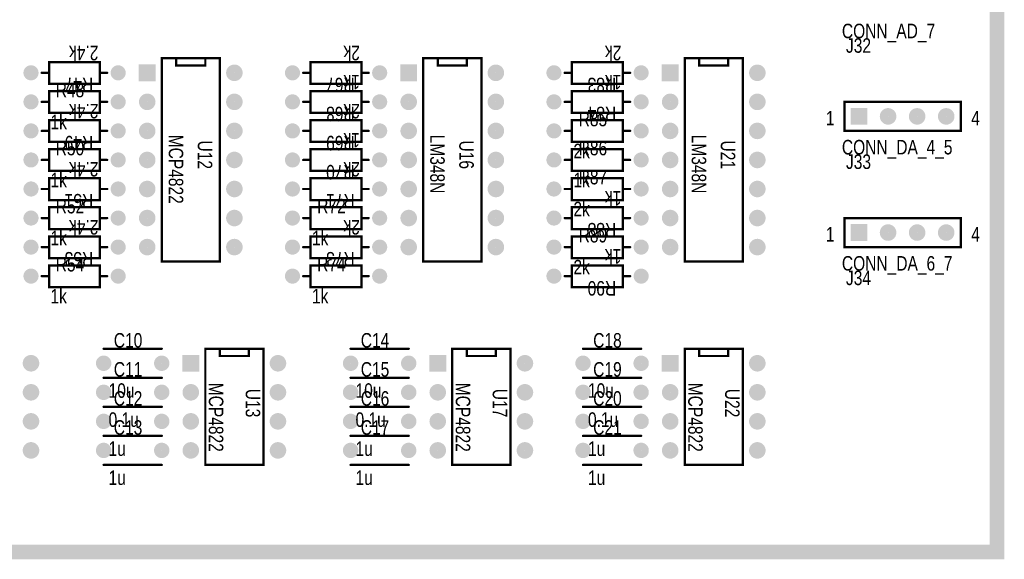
# Model space of a CAD drawing. Extents: x 0.11 to 7.45, y 0.15 to 4.7.
# Tile 4 of 6: x 4.06 to 7.45, y 0.15 to 2. Entities that reach past the tile are written whole.
import ezdxf

# ---------------------------------------------------------------- set-up
doc = ezdxf.new("R2010")
doc.units = 0

msp = doc.modelspace()

# ---------------------------------------------------------------- linework, layer by layer
at = {"const_width": 0.05}
msp.add_lwpolyline([(0.196, 0.171), (0.196, 4.671), (7.421, 4.671), (7.421, 0.171), (0.196, 0.171)], close=True, dxfattribs=at)
at = {"const_width": 0.025}
msp.add_lwpolyline([(7.4085, 0.171, 1), (7.4335, 0.171, 1)], format="xyb", close=True, dxfattribs=at)
at = {"layer": 'AST', "const_width": 0.008}
for points in [[(4.596, 1.871), (4.596, 1.846), (4.696, 1.846), (4.696, 1.846), (4.696, 1.871), (4.546, 1.871), (4.546, 1.171), (4.746, 1.171), (4.746, 1.871), (4.696, 1.871)], [(5.496, 1.871), (5.496, 1.846), (5.596, 1.846), (5.596, 1.846), (5.596, 1.871), (5.446, 1.871), (5.446, 1.171), (5.646, 1.171), (5.646, 1.871), (5.596, 1.871)], [(6.396, 1.871), (6.396, 1.846), (6.496, 1.846), (6.496, 1.846), (6.496, 1.871), (6.346, 1.871), (6.346, 1.171), (6.546, 1.171), (6.546, 1.871), (6.496, 1.871)], [(4.158, 1.821), (4.133, 1.821)], [(4.333, 1.821), (4.358, 1.821)], [(5.058, 1.821), (5.033, 1.821)], [(5.233, 1.821), (5.258, 1.821)], [(5.958, 1.821), (5.933, 1.821)], [(6.133, 1.821), (6.158, 1.821)], [(4.158, 1.721), (4.133, 1.721)], [(4.333, 1.721), (4.358, 1.721)], [(5.058, 1.721), (5.033, 1.721)], [(5.233, 1.721), (5.258, 1.721)], [(5.958, 1.721), (5.933, 1.721)], [(6.133, 1.721), (6.158, 1.721)], [(4.158, 1.621), (4.133, 1.621)], [(4.333, 1.621), (4.358, 1.621)], [(5.058, 1.621), (5.033, 1.621)], [(5.233, 1.621), (5.258, 1.621)], [(5.958, 1.621), (5.933, 1.621)], [(6.133, 1.621), (6.158, 1.621)], [(4.158, 1.521), (4.133, 1.521)], [(4.333, 1.521), (4.358, 1.521)], [(5.058, 1.521), (5.033, 1.521)], [(5.233, 1.521), (5.258, 1.521)], [(5.958, 1.521), (5.933, 1.521)], [(6.133, 1.521), (6.158, 1.521)], [(4.158, 1.421), (4.133, 1.421)], [(4.333, 1.421), (4.358, 1.421)], [(5.058, 1.421), (5.033, 1.421)], [(5.233, 1.421), (5.258, 1.421)], [(5.958, 1.421), (5.933, 1.421)], [(6.133, 1.421), (6.158, 1.421)], [(4.158, 1.321), (4.133, 1.321)], [(4.333, 1.321), (4.358, 1.321)], [(5.058, 1.321), (5.033, 1.321)], [(5.233, 1.321), (5.258, 1.321)], [(5.958, 1.321), (5.933, 1.321)], [(6.133, 1.321), (6.158, 1.321)], [(4.158, 1.221), (4.133, 1.221)], [(4.333, 1.221), (4.358, 1.221)], [(5.058, 1.221), (5.033, 1.221)], [(5.233, 1.221), (5.258, 1.221)], [(5.958, 1.221), (5.933, 1.221)], [(6.133, 1.221), (6.158, 1.221)], [(4.158, 1.121), (4.133, 1.121)], [(4.333, 1.121), (4.358, 1.121)], [(5.058, 1.121), (5.033, 1.121)], [(5.233, 1.121), (5.258, 1.121)], [(5.958, 1.121), (5.933, 1.121)], [(6.133, 1.121), (6.158, 1.121)], [(4.346, 0.871), (4.546, 0.871)], [(4.746, 0.871), (4.746, 0.846), (4.846, 0.846), (4.846, 0.871)], [(5.196, 0.871), (5.396, 0.871)], [(5.596, 0.871), (5.596, 0.846), (5.696, 0.846), (5.696, 0.871)], [(5.996, 0.871), (6.196, 0.871)], [(6.396, 0.871), (6.396, 0.846), (6.496, 0.846), (6.496, 0.871)], [(4.546, 0.771), (4.346, 0.771)], [(4.346, 0.771), (4.546, 0.771)], [(5.396, 0.771), (5.196, 0.771)], [(5.196, 0.771), (5.396, 0.771)], [(6.196, 0.771), (5.996, 0.771)], [(5.996, 0.771), (6.196, 0.771)], [(4.346, 0.671), (4.546, 0.671)], [(4.546, 0.671), (4.346, 0.671)], [(5.396, 0.671), (5.196, 0.671)], [(5.196, 0.671), (5.396, 0.671)], [(5.996, 0.671), (6.196, 0.671)], [(6.196, 0.671), (5.996, 0.671)], [(4.546, 0.571), (4.346, 0.571)], [(4.346, 0.571), (4.546, 0.571)], [(5.196, 0.571), (5.396, 0.571)], [(5.396, 0.571), (5.196, 0.571)], [(5.996, 0.571), (6.196, 0.571)], [(6.196, 0.571), (5.996, 0.571)], [(4.546, 0.471), (4.346, 0.471)], [(5.396, 0.471), (5.196, 0.471)], [(6.196, 0.471), (5.996, 0.471)]]:
    msp.add_lwpolyline(points, dxfattribs=at)
at = {"layer": 'AST'}
for points, const_width in [([(4.544, 1.871, 1), (4.548, 1.871, 1)], 0.004), ([(4.594, 1.871, 1), (4.598, 1.871, 1)], 0.004), ([(4.694, 1.871, 1), (4.698, 1.871, 1)], 0.004), ([(4.694, 1.871, 1), (4.698, 1.871, 1)], 0.004), ([(4.744, 1.871, 1), (4.748, 1.871, 1)], 0.004), ([(5.444, 1.871, 1), (5.448, 1.871, 1)], 0.004), ([(5.494, 1.871, 1), (5.498, 1.871, 1)], 0.004), ([(5.594, 1.871, 1), (5.598, 1.871, 1)], 0.004), ([(5.594, 1.871, 1), (5.598, 1.871, 1)], 0.004), ([(5.644, 1.871, 1), (5.648, 1.871, 1)], 0.004), ([(6.344, 1.871, 1), (6.348, 1.871, 1)], 0.004), ([(6.394, 1.871, 1), (6.398, 1.871, 1)], 0.004), ([(6.494, 1.871, 1), (6.498, 1.871, 1)], 0.004), ([(6.494, 1.871, 1), (6.498, 1.871, 1)], 0.004), ([(6.544, 1.871, 1), (6.548, 1.871, 1)], 0.004), ([(4.083, 1.821, 1), (4.109, 1.821, 1)], 0.026), ([(4.156, 1.858, 1), (4.16, 1.858, 1)], 0.004), ([(4.331, 1.858, 1), (4.335, 1.858, 1)], 0.004), ([(4.331, 1.858, 1), (4.335, 1.858, 1)], 0.004), ([(4.383, 1.821, 1), (4.409, 1.821, 1)], 0.026), ([(4.594, 1.846, 1), (4.598, 1.846, 1)], 0.004), ([(4.694, 1.846, 1), (4.698, 1.846, 1)], 0.004), ([(4.694, 1.846, 1), (4.698, 1.846, 1)], 0.004), ([(4.782, 1.821, 1), (4.81, 1.821, 1)], 0.029), ([(4.983, 1.821, 1), (5.009, 1.821, 1)], 0.026), ([(5.056, 1.858, 1), (5.06, 1.858, 1)], 0.004), ([(5.231, 1.858, 1), (5.235, 1.858, 1)], 0.004), ([(5.231, 1.858, 1), (5.235, 1.858, 1)], 0.004), ([(5.283, 1.821, 1), (5.309, 1.821, 1)], 0.026), ([(5.494, 1.846, 1), (5.498, 1.846, 1)], 0.004), ([(5.594, 1.846, 1), (5.598, 1.846, 1)], 0.004), ([(5.594, 1.846, 1), (5.598, 1.846, 1)], 0.004), ([(5.682, 1.821, 1), (5.71, 1.821, 1)], 0.029), ([(5.883, 1.821, 1), (5.909, 1.821, 1)], 0.026), ([(5.956, 1.858, 1), (5.96, 1.858, 1)], 0.004), ([(6.131, 1.858, 1), (6.135, 1.858, 1)], 0.004), ([(6.131, 1.858, 1), (6.135, 1.858, 1)], 0.004), ([(6.183, 1.821, 1), (6.209, 1.821, 1)], 0.026), ([(6.394, 1.846, 1), (6.398, 1.846, 1)], 0.004), ([(6.494, 1.846, 1), (6.498, 1.846, 1)], 0.004), ([(6.494, 1.846, 1), (6.498, 1.846, 1)], 0.004), ([(6.582, 1.821, 1), (6.61, 1.821, 1)], 0.029), ([(4.131, 1.821, 1), (4.135, 1.821, 1)], 0.004), ([(4.156, 1.821, 1), (4.16, 1.821, 1)], 0.004), ([(4.331, 1.821, 1), (4.335, 1.821, 1)], 0.004), ([(4.356, 1.821, 1), (4.36, 1.821, 1)], 0.004), ([(5.031, 1.821, 1), (5.035, 1.821, 1)], 0.004), ([(5.056, 1.821, 1), (5.06, 1.821, 1)], 0.004), ([(5.231, 1.821, 1), (5.235, 1.821, 1)], 0.004), ([(5.256, 1.821, 1), (5.26, 1.821, 1)], 0.004), ([(5.931, 1.821, 1), (5.935, 1.821, 1)], 0.004), ([(5.956, 1.821, 1), (5.96, 1.821, 1)], 0.004), ([(6.131, 1.821, 1), (6.135, 1.821, 1)], 0.004), ([(6.156, 1.821, 1), (6.16, 1.821, 1)], 0.004), ([(4.156, 1.783, 1), (4.16, 1.783, 1)], 0.004), ([(4.331, 1.783, 1), (4.335, 1.783, 1)], 0.004), ([(4.331, 1.783, 1), (4.335, 1.783, 1)], 0.004), ([(5.056, 1.783, 1), (5.06, 1.783, 1)], 0.004), ([(5.231, 1.783, 1), (5.235, 1.783, 1)], 0.004), ([(5.231, 1.783, 1), (5.235, 1.783, 1)], 0.004), ([(5.956, 1.783, 1), (5.96, 1.783, 1)], 0.004), ([(6.131, 1.783, 1), (6.135, 1.783, 1)], 0.004), ([(6.131, 1.783, 1), (6.135, 1.783, 1)], 0.004), ([(4.083, 1.721, 1), (4.109, 1.721, 1)], 0.026), ([(4.156, 1.758, 1), (4.16, 1.758, 1)], 0.004), ([(4.156, 1.758, 1), (4.16, 1.758, 1)], 0.004), ([(4.331, 1.758, 1), (4.335, 1.758, 1)], 0.004), ([(4.383, 1.721, 1), (4.409, 1.721, 1)], 0.026), ([(4.482, 1.721, 1), (4.51, 1.721, 1)], 0.029), ([(4.782, 1.721, 1), (4.81, 1.721, 1)], 0.029), ([(4.983, 1.721, 1), (5.009, 1.721, 1)], 0.026), ([(5.056, 1.758, 1), (5.06, 1.758, 1)], 0.004), ([(5.231, 1.758, 1), (5.235, 1.758, 1)], 0.004), ([(5.231, 1.758, 1), (5.235, 1.758, 1)], 0.004), ([(5.283, 1.721, 1), (5.309, 1.721, 1)], 0.026), ([(5.382, 1.721, 1), (5.41, 1.721, 1)], 0.029), ([(5.682, 1.721, 1), (5.71, 1.721, 1)], 0.029), ([(5.883, 1.721, 1), (5.909, 1.721, 1)], 0.026), ([(5.956, 1.758, 1), (5.96, 1.758, 1)], 0.004), ([(6.131, 1.758, 1), (6.135, 1.758, 1)], 0.004), ([(6.131, 1.758, 1), (6.135, 1.758, 1)], 0.004), ([(6.183, 1.721, 1), (6.209, 1.721, 1)], 0.026), ([(6.282, 1.721, 1), (6.31, 1.721, 1)], 0.029), ([(6.582, 1.721, 1), (6.61, 1.721, 1)], 0.029), ([(4.131, 1.721, 1), (4.135, 1.721, 1)], 0.004), ([(4.156, 1.721, 1), (4.16, 1.721, 1)], 0.004), ([(4.331, 1.721, 1), (4.335, 1.721, 1)], 0.004), ([(4.356, 1.721, 1), (4.36, 1.721, 1)], 0.004), ([(5.031, 1.721, 1), (5.035, 1.721, 1)], 0.004), ([(5.056, 1.721, 1), (5.06, 1.721, 1)], 0.004), ([(5.231, 1.721, 1), (5.235, 1.721, 1)], 0.004), ([(5.256, 1.721, 1), (5.26, 1.721, 1)], 0.004), ([(5.931, 1.721, 1), (5.935, 1.721, 1)], 0.004), ([(5.956, 1.721, 1), (5.96, 1.721, 1)], 0.004), ([(6.131, 1.721, 1), (6.135, 1.721, 1)], 0.004), ([(6.156, 1.721, 1), (6.16, 1.721, 1)], 0.004), ([(6.894, 1.721, 1), (6.898, 1.721, 1)], 0.004), ([(7.032, 1.671, 1), (7.06, 1.671, 1)], 0.029), ([(7.132, 1.671, 1), (7.16, 1.671, 1)], 0.029), ([(7.232, 1.671, 1), (7.26, 1.671, 1)], 0.029), ([(7.294, 1.721, 1), (7.298, 1.721, 1)], 0.004), ([(7.294, 1.721, 1), (7.298, 1.721, 1)], 0.004), ([(4.156, 1.683, 1), (4.16, 1.683, 1)], 0.004), ([(4.156, 1.683, 1), (4.16, 1.683, 1)], 0.004), ([(4.156, 1.658, 1), (4.16, 1.658, 1)], 0.004), ([(4.331, 1.683, 1), (4.335, 1.683, 1)], 0.004), ([(4.331, 1.658, 1), (4.335, 1.658, 1)], 0.004), ([(4.331, 1.658, 1), (4.335, 1.658, 1)], 0.004), ([(5.056, 1.683, 1), (5.06, 1.683, 1)], 0.004), ([(5.056, 1.658, 1), (5.06, 1.658, 1)], 0.004), ([(5.231, 1.683, 1), (5.235, 1.683, 1)], 0.004), ([(5.231, 1.683, 1), (5.235, 1.683, 1)], 0.004), ([(5.231, 1.658, 1), (5.235, 1.658, 1)], 0.004), ([(5.231, 1.658, 1), (5.235, 1.658, 1)], 0.004), ([(5.956, 1.683, 1), (5.96, 1.683, 1)], 0.004), ([(5.956, 1.658, 1), (5.96, 1.658, 1)], 0.004), ([(5.956, 1.658, 1), (5.96, 1.658, 1)], 0.004), ([(6.131, 1.683, 1), (6.135, 1.683, 1)], 0.004), ([(6.131, 1.683, 1), (6.135, 1.683, 1)], 0.004), ([(6.131, 1.658, 1), (6.135, 1.658, 1)], 0.004), ([(4.083, 1.621, 1), (4.109, 1.621, 1)], 0.026), ([(4.383, 1.621, 1), (4.409, 1.621, 1)], 0.026), ([(4.482, 1.621, 1), (4.51, 1.621, 1)], 0.029), ([(4.782, 1.621, 1), (4.81, 1.621, 1)], 0.029), ([(4.983, 1.621, 1), (5.009, 1.621, 1)], 0.026), ([(5.283, 1.621, 1), (5.309, 1.621, 1)], 0.026), ([(5.382, 1.621, 1), (5.41, 1.621, 1)], 0.029), ([(5.682, 1.621, 1), (5.71, 1.621, 1)], 0.029), ([(5.883, 1.621, 1), (5.909, 1.621, 1)], 0.026), ([(6.183, 1.621, 1), (6.209, 1.621, 1)], 0.026), ([(6.282, 1.621, 1), (6.31, 1.621, 1)], 0.029), ([(6.582, 1.621, 1), (6.61, 1.621, 1)], 0.029), ([(4.131, 1.621, 1), (4.135, 1.621, 1)], 0.004), ([(4.156, 1.621, 1), (4.16, 1.621, 1)], 0.004), ([(4.331, 1.621, 1), (4.335, 1.621, 1)], 0.004), ([(4.356, 1.621, 1), (4.36, 1.621, 1)], 0.004), ([(5.031, 1.621, 1), (5.035, 1.621, 1)], 0.004), ([(5.056, 1.621, 1), (5.06, 1.621, 1)], 0.004), ([(5.231, 1.621, 1), (5.235, 1.621, 1)], 0.004), ([(5.256, 1.621, 1), (5.26, 1.621, 1)], 0.004), ([(5.931, 1.621, 1), (5.935, 1.621, 1)], 0.004), ([(5.956, 1.621, 1), (5.96, 1.621, 1)], 0.004), ([(6.131, 1.621, 1), (6.135, 1.621, 1)], 0.004), ([(6.156, 1.621, 1), (6.16, 1.621, 1)], 0.004), ([(6.894, 1.621, 1), (6.898, 1.621, 1)], 0.004), ([(7.294, 1.621, 1), (7.298, 1.621, 1)], 0.004), ([(4.156, 1.583, 1), (4.16, 1.583, 1)], 0.004), ([(4.156, 1.558, 1), (4.16, 1.558, 1)], 0.004), ([(4.156, 1.558, 1), (4.16, 1.558, 1)], 0.004), ([(4.331, 1.583, 1), (4.335, 1.583, 1)], 0.004), ([(4.331, 1.583, 1), (4.335, 1.583, 1)], 0.004), ([(4.331, 1.558, 1), (4.335, 1.558, 1)], 0.004), ([(5.056, 1.583, 1), (5.06, 1.583, 1)], 0.004), ([(5.056, 1.558, 1), (5.06, 1.558, 1)], 0.004), ([(5.231, 1.583, 1), (5.235, 1.583, 1)], 0.004), ([(5.231, 1.583, 1), (5.235, 1.583, 1)], 0.004), ([(5.231, 1.558, 1), (5.235, 1.558, 1)], 0.004), ([(5.231, 1.558, 1), (5.235, 1.558, 1)], 0.004), ([(5.956, 1.583, 1), (5.96, 1.583, 1)], 0.004), ([(5.956, 1.583, 1), (5.96, 1.583, 1)], 0.004), ([(5.956, 1.558, 1), (5.96, 1.558, 1)], 0.004), ([(5.956, 1.558, 1), (5.96, 1.558, 1)], 0.004), ([(6.131, 1.583, 1), (6.135, 1.583, 1)], 0.004), ([(6.131, 1.558, 1), (6.135, 1.558, 1)], 0.004), ([(4.083, 1.521, 1), (4.109, 1.521, 1)], 0.026), ([(4.383, 1.521, 1), (4.409, 1.521, 1)], 0.026), ([(4.482, 1.521, 1), (4.51, 1.521, 1)], 0.029), ([(4.782, 1.521, 1), (4.81, 1.521, 1)], 0.029), ([(4.983, 1.521, 1), (5.009, 1.521, 1)], 0.026), ([(5.283, 1.521, 1), (5.309, 1.521, 1)], 0.026), ([(5.382, 1.521, 1), (5.41, 1.521, 1)], 0.029), ([(5.682, 1.521, 1), (5.71, 1.521, 1)], 0.029), ([(5.883, 1.521, 1), (5.909, 1.521, 1)], 0.026), ([(6.183, 1.521, 1), (6.209, 1.521, 1)], 0.026), ([(6.282, 1.521, 1), (6.31, 1.521, 1)], 0.029), ([(6.582, 1.521, 1), (6.61, 1.521, 1)], 0.029), ([(4.131, 1.521, 1), (4.135, 1.521, 1)], 0.004), ([(4.156, 1.521, 1), (4.16, 1.521, 1)], 0.004), ([(4.331, 1.521, 1), (4.335, 1.521, 1)], 0.004), ([(4.356, 1.521, 1), (4.36, 1.521, 1)], 0.004), ([(5.031, 1.521, 1), (5.035, 1.521, 1)], 0.004), ([(5.056, 1.521, 1), (5.06, 1.521, 1)], 0.004), ([(5.231, 1.521, 1), (5.235, 1.521, 1)], 0.004), ([(5.256, 1.521, 1), (5.26, 1.521, 1)], 0.004), ([(5.931, 1.521, 1), (5.935, 1.521, 1)], 0.004), ([(5.956, 1.521, 1), (5.96, 1.521, 1)], 0.004), ([(6.131, 1.521, 1), (6.135, 1.521, 1)], 0.004), ([(6.156, 1.521, 1), (6.16, 1.521, 1)], 0.004), ([(4.156, 1.483, 1), (4.16, 1.483, 1)], 0.004), ([(4.156, 1.483, 1), (4.16, 1.483, 1)], 0.004), ([(4.156, 1.458, 1), (4.16, 1.458, 1)], 0.004), ([(4.331, 1.483, 1), (4.335, 1.483, 1)], 0.004), ([(4.331, 1.458, 1), (4.335, 1.458, 1)], 0.004), ([(4.331, 1.458, 1), (4.335, 1.458, 1)], 0.004), ([(5.056, 1.483, 1), (5.06, 1.483, 1)], 0.004), ([(5.056, 1.458, 1), (5.06, 1.458, 1)], 0.004), ([(5.231, 1.483, 1), (5.235, 1.483, 1)], 0.004), ([(5.231, 1.483, 1), (5.235, 1.483, 1)], 0.004), ([(5.231, 1.458, 1), (5.235, 1.458, 1)], 0.004), ([(5.231, 1.458, 1), (5.235, 1.458, 1)], 0.004), ([(5.956, 1.483, 1), (5.96, 1.483, 1)], 0.004), ([(5.956, 1.483, 1), (5.96, 1.483, 1)], 0.004), ([(5.956, 1.458, 1), (5.96, 1.458, 1)], 0.004), ([(5.956, 1.458, 1), (5.96, 1.458, 1)], 0.004), ([(6.131, 1.483, 1), (6.135, 1.483, 1)], 0.004), ([(6.131, 1.458, 1), (6.135, 1.458, 1)], 0.004), ([(4.083, 1.421, 1), (4.109, 1.421, 1)], 0.026), ([(4.131, 1.421, 1), (4.135, 1.421, 1)], 0.004), ([(4.156, 1.421, 1), (4.16, 1.421, 1)], 0.004), ([(4.331, 1.421, 1), (4.335, 1.421, 1)], 0.004), ([(4.356, 1.421, 1), (4.36, 1.421, 1)], 0.004), ([(4.383, 1.421, 1), (4.409, 1.421, 1)], 0.026), ([(4.482, 1.421, 1), (4.51, 1.421, 1)], 0.029), ([(4.782, 1.421, 1), (4.81, 1.421, 1)], 0.029), ([(4.983, 1.421, 1), (5.009, 1.421, 1)], 0.026), ([(5.031, 1.421, 1), (5.035, 1.421, 1)], 0.004), ([(5.056, 1.421, 1), (5.06, 1.421, 1)], 0.004), ([(5.231, 1.421, 1), (5.235, 1.421, 1)], 0.004), ([(5.256, 1.421, 1), (5.26, 1.421, 1)], 0.004), ([(5.283, 1.421, 1), (5.309, 1.421, 1)], 0.026), ([(5.382, 1.421, 1), (5.41, 1.421, 1)], 0.029), ([(5.682, 1.421, 1), (5.71, 1.421, 1)], 0.029), ([(5.883, 1.421, 1), (5.909, 1.421, 1)], 0.026), ([(5.931, 1.421, 1), (5.935, 1.421, 1)], 0.004), ([(5.956, 1.421, 1), (5.96, 1.421, 1)], 0.004), ([(6.131, 1.421, 1), (6.135, 1.421, 1)], 0.004), ([(6.156, 1.421, 1), (6.16, 1.421, 1)], 0.004), ([(6.183, 1.421, 1), (6.209, 1.421, 1)], 0.026), ([(6.282, 1.421, 1), (6.31, 1.421, 1)], 0.029), ([(6.582, 1.421, 1), (6.61, 1.421, 1)], 0.029), ([(4.156, 1.383, 1), (4.16, 1.383, 1)], 0.004), ([(4.156, 1.358, 1), (4.16, 1.358, 1)], 0.004), ([(4.156, 1.358, 1), (4.16, 1.358, 1)], 0.004), ([(4.331, 1.383, 1), (4.335, 1.383, 1)], 0.004), ([(4.331, 1.383, 1), (4.335, 1.383, 1)], 0.004), ([(4.331, 1.358, 1), (4.335, 1.358, 1)], 0.004), ([(5.056, 1.383, 1), (5.06, 1.383, 1)], 0.004), ([(5.056, 1.358, 1), (5.06, 1.358, 1)], 0.004), ([(5.056, 1.358, 1), (5.06, 1.358, 1)], 0.004), ([(5.231, 1.383, 1), (5.235, 1.383, 1)], 0.004), ([(5.231, 1.383, 1), (5.235, 1.383, 1)], 0.004), ([(5.231, 1.358, 1), (5.235, 1.358, 1)], 0.004), ([(5.956, 1.383, 1), (5.96, 1.383, 1)], 0.004), ([(5.956, 1.383, 1), (5.96, 1.383, 1)], 0.004), ([(5.956, 1.358, 1), (5.96, 1.358, 1)], 0.004), ([(6.131, 1.383, 1), (6.135, 1.383, 1)], 0.004), ([(6.131, 1.358, 1), (6.135, 1.358, 1)], 0.004), ([(6.131, 1.358, 1), (6.135, 1.358, 1)], 0.004), ([(4.083, 1.321, 1), (4.109, 1.321, 1)], 0.026), ([(4.131, 1.321, 1), (4.135, 1.321, 1)], 0.004), ([(4.156, 1.321, 1), (4.16, 1.321, 1)], 0.004), ([(4.331, 1.321, 1), (4.335, 1.321, 1)], 0.004), ([(4.356, 1.321, 1), (4.36, 1.321, 1)], 0.004), ([(4.383, 1.321, 1), (4.409, 1.321, 1)], 0.026), ([(4.482, 1.321, 1), (4.51, 1.321, 1)], 0.029), ([(4.782, 1.321, 1), (4.81, 1.321, 1)], 0.029), ([(4.983, 1.321, 1), (5.009, 1.321, 1)], 0.026), ([(5.031, 1.321, 1), (5.035, 1.321, 1)], 0.004), ([(5.056, 1.321, 1), (5.06, 1.321, 1)], 0.004), ([(5.231, 1.321, 1), (5.235, 1.321, 1)], 0.004), ([(5.256, 1.321, 1), (5.26, 1.321, 1)], 0.004), ([(5.283, 1.321, 1), (5.309, 1.321, 1)], 0.026), ([(5.382, 1.321, 1), (5.41, 1.321, 1)], 0.029), ([(5.682, 1.321, 1), (5.71, 1.321, 1)], 0.029), ([(5.883, 1.321, 1), (5.909, 1.321, 1)], 0.026), ([(5.931, 1.321, 1), (5.935, 1.321, 1)], 0.004), ([(5.956, 1.321, 1), (5.96, 1.321, 1)], 0.004), ([(6.131, 1.321, 1), (6.135, 1.321, 1)], 0.004), ([(6.156, 1.321, 1), (6.16, 1.321, 1)], 0.004), ([(6.183, 1.321, 1), (6.209, 1.321, 1)], 0.026), ([(6.282, 1.321, 1), (6.31, 1.321, 1)], 0.029), ([(6.582, 1.321, 1), (6.61, 1.321, 1)], 0.029), ([(6.894, 1.321, 1), (6.898, 1.321, 1)], 0.004), ([(7.294, 1.321, 1), (7.298, 1.321, 1)], 0.004), ([(7.294, 1.321, 1), (7.298, 1.321, 1)], 0.004), ([(7.032, 1.271, 1), (7.06, 1.271, 1)], 0.029), ([(7.132, 1.271, 1), (7.16, 1.271, 1)], 0.029), ([(7.232, 1.271, 1), (7.26, 1.271, 1)], 0.029), ([(4.156, 1.283, 1), (4.16, 1.283, 1)], 0.004), ([(4.156, 1.283, 1), (4.16, 1.283, 1)], 0.004), ([(4.156, 1.258, 1), (4.16, 1.258, 1)], 0.004), ([(4.331, 1.283, 1), (4.335, 1.283, 1)], 0.004), ([(4.331, 1.258, 1), (4.335, 1.258, 1)], 0.004), ([(4.331, 1.258, 1), (4.335, 1.258, 1)], 0.004), ([(5.056, 1.283, 1), (5.06, 1.283, 1)], 0.004), ([(5.056, 1.283, 1), (5.06, 1.283, 1)], 0.004), ([(5.056, 1.258, 1), (5.06, 1.258, 1)], 0.004), ([(5.231, 1.283, 1), (5.235, 1.283, 1)], 0.004), ([(5.231, 1.258, 1), (5.235, 1.258, 1)], 0.004), ([(5.231, 1.258, 1), (5.235, 1.258, 1)], 0.004), ([(5.956, 1.283, 1), (5.96, 1.283, 1)], 0.004), ([(5.956, 1.258, 1), (5.96, 1.258, 1)], 0.004), ([(5.956, 1.258, 1), (5.96, 1.258, 1)], 0.004), ([(6.131, 1.283, 1), (6.135, 1.283, 1)], 0.004), ([(6.131, 1.283, 1), (6.135, 1.283, 1)], 0.004), ([(6.131, 1.258, 1), (6.135, 1.258, 1)], 0.004), ([(4.083, 1.221, 1), (4.109, 1.221, 1)], 0.026), ([(4.131, 1.221, 1), (4.135, 1.221, 1)], 0.004), ([(4.156, 1.221, 1), (4.16, 1.221, 1)], 0.004), ([(4.331, 1.221, 1), (4.335, 1.221, 1)], 0.004), ([(4.356, 1.221, 1), (4.36, 1.221, 1)], 0.004), ([(4.383, 1.221, 1), (4.409, 1.221, 1)], 0.026), ([(4.482, 1.221, 1), (4.51, 1.221, 1)], 0.029), ([(4.782, 1.221, 1), (4.81, 1.221, 1)], 0.029), ([(4.983, 1.221, 1), (5.009, 1.221, 1)], 0.026), ([(5.031, 1.221, 1), (5.035, 1.221, 1)], 0.004), ([(5.056, 1.221, 1), (5.06, 1.221, 1)], 0.004), ([(5.231, 1.221, 1), (5.235, 1.221, 1)], 0.004), ([(5.256, 1.221, 1), (5.26, 1.221, 1)], 0.004), ([(5.283, 1.221, 1), (5.309, 1.221, 1)], 0.026), ([(5.382, 1.221, 1), (5.41, 1.221, 1)], 0.029), ([(5.682, 1.221, 1), (5.71, 1.221, 1)], 0.029), ([(5.883, 1.221, 1), (5.909, 1.221, 1)], 0.026), ([(5.931, 1.221, 1), (5.935, 1.221, 1)], 0.004), ([(5.956, 1.221, 1), (5.96, 1.221, 1)], 0.004), ([(6.131, 1.221, 1), (6.135, 1.221, 1)], 0.004), ([(6.156, 1.221, 1), (6.16, 1.221, 1)], 0.004), ([(6.183, 1.221, 1), (6.209, 1.221, 1)], 0.026), ([(6.282, 1.221, 1), (6.31, 1.221, 1)], 0.029), ([(6.582, 1.221, 1), (6.61, 1.221, 1)], 0.029), ([(6.894, 1.221, 1), (6.898, 1.221, 1)], 0.004), ([(7.294, 1.221, 1), (7.298, 1.221, 1)], 0.004), ([(4.156, 1.183, 1), (4.16, 1.183, 1)], 0.004), ([(4.331, 1.183, 1), (4.335, 1.183, 1)], 0.004), ([(4.331, 1.183, 1), (4.335, 1.183, 1)], 0.004), ([(5.056, 1.183, 1), (5.06, 1.183, 1)], 0.004), ([(5.231, 1.183, 1), (5.235, 1.183, 1)], 0.004), ([(5.231, 1.183, 1), (5.235, 1.183, 1)], 0.004), ([(5.956, 1.183, 1), (5.96, 1.183, 1)], 0.004), ([(5.956, 1.183, 1), (5.96, 1.183, 1)], 0.004), ([(6.131, 1.183, 1), (6.135, 1.183, 1)], 0.004), ([(4.156, 1.158, 1), (4.16, 1.158, 1)], 0.004), ([(4.156, 1.158, 1), (4.16, 1.158, 1)], 0.004), ([(4.331, 1.158, 1), (4.335, 1.158, 1)], 0.004), ([(4.544, 1.171, 1), (4.548, 1.171, 1)], 0.004), ([(4.744, 1.171, 1), (4.748, 1.171, 1)], 0.004), ([(5.056, 1.158, 1), (5.06, 1.158, 1)], 0.004), ([(5.056, 1.158, 1), (5.06, 1.158, 1)], 0.004), ([(5.231, 1.158, 1), (5.235, 1.158, 1)], 0.004), ([(5.444, 1.171, 1), (5.448, 1.171, 1)], 0.004), ([(5.644, 1.171, 1), (5.648, 1.171, 1)], 0.004), ([(5.956, 1.158, 1), (5.96, 1.158, 1)], 0.004), ([(6.131, 1.158, 1), (6.135, 1.158, 1)], 0.004), ([(6.131, 1.158, 1), (6.135, 1.158, 1)], 0.004), ([(6.344, 1.171, 1), (6.348, 1.171, 1)], 0.004), ([(6.544, 1.171, 1), (6.548, 1.171, 1)], 0.004), ([(4.083, 1.121, 1), (4.109, 1.121, 1)], 0.026), ([(4.131, 1.121, 1), (4.135, 1.121, 1)], 0.004), ([(4.156, 1.121, 1), (4.16, 1.121, 1)], 0.004), ([(4.331, 1.121, 1), (4.335, 1.121, 1)], 0.004), ([(4.356, 1.121, 1), (4.36, 1.121, 1)], 0.004), ([(4.383, 1.121, 1), (4.409, 1.121, 1)], 0.026), ([(4.983, 1.121, 1), (5.009, 1.121, 1)], 0.026), ([(5.031, 1.121, 1), (5.035, 1.121, 1)], 0.004), ([(5.056, 1.121, 1), (5.06, 1.121, 1)], 0.004), ([(5.231, 1.121, 1), (5.235, 1.121, 1)], 0.004), ([(5.256, 1.121, 1), (5.26, 1.121, 1)], 0.004), ([(5.283, 1.121, 1), (5.309, 1.121, 1)], 0.026), ([(5.883, 1.121, 1), (5.909, 1.121, 1)], 0.026), ([(5.931, 1.121, 1), (5.935, 1.121, 1)], 0.004), ([(5.956, 1.121, 1), (5.96, 1.121, 1)], 0.004), ([(6.131, 1.121, 1), (6.135, 1.121, 1)], 0.004), ([(6.156, 1.121, 1), (6.16, 1.121, 1)], 0.004), ([(6.183, 1.121, 1), (6.209, 1.121, 1)], 0.026), ([(4.156, 1.083, 1), (4.16, 1.083, 1)], 0.004), ([(4.156, 1.083, 1), (4.16, 1.083, 1)], 0.004), ([(4.331, 1.083, 1), (4.335, 1.083, 1)], 0.004), ([(5.056, 1.083, 1), (5.06, 1.083, 1)], 0.004), ([(5.056, 1.083, 1), (5.06, 1.083, 1)], 0.004), ([(5.231, 1.083, 1), (5.235, 1.083, 1)], 0.004), ([(5.956, 1.083, 1), (5.96, 1.083, 1)], 0.004), ([(6.131, 1.083, 1), (6.135, 1.083, 1)], 0.004), ([(6.131, 1.083, 1), (6.135, 1.083, 1)], 0.004), ([(4.082, 0.821, 1), (4.11, 0.821, 1)], 0.029), ([(4.333, 0.821, 1), (4.359, 0.821, 1)], 0.027), ([(4.344, 0.871, 1), (4.348, 0.871, 1)], 0.004), ([(4.533, 0.821, 1), (4.559, 0.821, 1)], 0.027), ([(4.544, 0.871, 1), (4.548, 0.871, 1)], 0.004), ([(4.694, 0.871, 1), (4.698, 0.871, 1)], 0.004), ([(4.744, 0.871, 1), (4.748, 0.871, 1)], 0.004), ([(4.744, 0.846, 1), (4.748, 0.846, 1)], 0.004), ([(4.844, 0.871, 1), (4.848, 0.871, 1)], 0.004), ([(4.844, 0.846, 1), (4.848, 0.846, 1)], 0.004), ([(4.894, 0.871, 1), (4.898, 0.871, 1)], 0.004), ([(4.894, 0.871, 1), (4.898, 0.871, 1)], 0.004), ([(4.932, 0.821, 1), (4.96, 0.821, 1)], 0.029), ([(5.183, 0.821, 1), (5.209, 0.821, 1)], 0.027), ([(5.194, 0.871, 1), (5.198, 0.871, 1)], 0.004), ([(5.383, 0.821, 1), (5.409, 0.821, 1)], 0.027), ([(5.394, 0.871, 1), (5.398, 0.871, 1)], 0.004), ([(5.544, 0.871, 1), (5.548, 0.871, 1)], 0.004), ([(5.594, 0.871, 1), (5.598, 0.871, 1)], 0.004), ([(5.594, 0.846, 1), (5.598, 0.846, 1)], 0.004), ([(5.694, 0.871, 1), (5.698, 0.871, 1)], 0.004), ([(5.694, 0.846, 1), (5.698, 0.846, 1)], 0.004), ([(5.744, 0.871, 1), (5.748, 0.871, 1)], 0.004), ([(5.744, 0.871, 1), (5.748, 0.871, 1)], 0.004), ([(5.782, 0.821, 1), (5.81, 0.821, 1)], 0.029), ([(5.983, 0.821, 1), (6.009, 0.821, 1)], 0.027), ([(5.994, 0.871, 1), (5.998, 0.871, 1)], 0.004), ([(6.183, 0.821, 1), (6.209, 0.821, 1)], 0.027), ([(6.194, 0.871, 1), (6.198, 0.871, 1)], 0.004), ([(6.344, 0.871, 1), (6.348, 0.871, 1)], 0.004), ([(6.394, 0.871, 1), (6.398, 0.871, 1)], 0.004), ([(6.394, 0.846, 1), (6.398, 0.846, 1)], 0.004), ([(6.494, 0.871, 1), (6.498, 0.871, 1)], 0.004), ([(6.494, 0.846, 1), (6.498, 0.846, 1)], 0.004), ([(6.544, 0.871, 1), (6.548, 0.871, 1)], 0.004), ([(6.544, 0.871, 1), (6.548, 0.871, 1)], 0.004), ([(6.582, 0.821, 1), (6.61, 0.821, 1)], 0.029), ([(4.082, 0.721, 1), (4.11, 0.721, 1)], 0.029), ([(4.333, 0.721, 1), (4.359, 0.721, 1)], 0.027), ([(4.344, 0.771, 1), (4.348, 0.771, 1)], 0.004), ([(4.344, 0.771, 1), (4.348, 0.771, 1)], 0.004), ([(4.533, 0.721, 1), (4.559, 0.721, 1)], 0.027), ([(4.544, 0.771, 1), (4.548, 0.771, 1)], 0.004), ([(4.544, 0.771, 1), (4.548, 0.771, 1)], 0.004), ([(4.632, 0.721, 1), (4.66, 0.721, 1)], 0.029), ([(4.932, 0.721, 1), (4.96, 0.721, 1)], 0.029), ([(5.183, 0.721, 1), (5.209, 0.721, 1)], 0.027), ([(5.194, 0.771, 1), (5.198, 0.771, 1)], 0.004), ([(5.194, 0.771, 1), (5.198, 0.771, 1)], 0.004), ([(5.383, 0.721, 1), (5.409, 0.721, 1)], 0.027), ([(5.394, 0.771, 1), (5.398, 0.771, 1)], 0.004), ([(5.394, 0.771, 1), (5.398, 0.771, 1)], 0.004), ([(5.482, 0.721, 1), (5.51, 0.721, 1)], 0.029), ([(5.782, 0.721, 1), (5.81, 0.721, 1)], 0.029), ([(5.983, 0.721, 1), (6.009, 0.721, 1)], 0.027), ([(5.994, 0.771, 1), (5.998, 0.771, 1)], 0.004), ([(5.994, 0.771, 1), (5.998, 0.771, 1)], 0.004), ([(6.183, 0.721, 1), (6.209, 0.721, 1)], 0.027), ([(6.194, 0.771, 1), (6.198, 0.771, 1)], 0.004), ([(6.194, 0.771, 1), (6.198, 0.771, 1)], 0.004), ([(6.282, 0.721, 1), (6.31, 0.721, 1)], 0.029), ([(6.582, 0.721, 1), (6.61, 0.721, 1)], 0.029), ([(4.082, 0.621, 1), (4.11, 0.621, 1)], 0.029), ([(4.333, 0.621, 1), (4.359, 0.621, 1)], 0.027), ([(4.344, 0.671, 1), (4.348, 0.671, 1)], 0.004), ([(4.344, 0.671, 1), (4.348, 0.671, 1)], 0.004), ([(4.533, 0.621, 1), (4.559, 0.621, 1)], 0.027), ([(4.544, 0.671, 1), (4.548, 0.671, 1)], 0.004), ([(4.544, 0.671, 1), (4.548, 0.671, 1)], 0.004), ([(4.632, 0.621, 1), (4.66, 0.621, 1)], 0.029), ([(4.932, 0.621, 1), (4.96, 0.621, 1)], 0.029), ([(5.183, 0.621, 1), (5.209, 0.621, 1)], 0.027), ([(5.194, 0.671, 1), (5.198, 0.671, 1)], 0.004), ([(5.194, 0.671, 1), (5.198, 0.671, 1)], 0.004), ([(5.383, 0.621, 1), (5.409, 0.621, 1)], 0.027), ([(5.394, 0.671, 1), (5.398, 0.671, 1)], 0.004), ([(5.394, 0.671, 1), (5.398, 0.671, 1)], 0.004), ([(5.482, 0.621, 1), (5.51, 0.621, 1)], 0.029), ([(5.782, 0.621, 1), (5.81, 0.621, 1)], 0.029), ([(5.983, 0.621, 1), (6.009, 0.621, 1)], 0.027), ([(5.994, 0.671, 1), (5.998, 0.671, 1)], 0.004), ([(5.994, 0.671, 1), (5.998, 0.671, 1)], 0.004), ([(6.183, 0.621, 1), (6.209, 0.621, 1)], 0.027), ([(6.194, 0.671, 1), (6.198, 0.671, 1)], 0.004), ([(6.194, 0.671, 1), (6.198, 0.671, 1)], 0.004), ([(6.282, 0.621, 1), (6.31, 0.621, 1)], 0.029), ([(6.582, 0.621, 1), (6.61, 0.621, 1)], 0.029), ([(4.082, 0.521, 1), (4.11, 0.521, 1)], 0.029), ([(4.333, 0.521, 1), (4.359, 0.521, 1)], 0.027), ([(4.344, 0.571, 1), (4.348, 0.571, 1)], 0.004), ([(4.344, 0.571, 1), (4.348, 0.571, 1)], 0.004), ([(4.533, 0.521, 1), (4.559, 0.521, 1)], 0.027), ([(4.544, 0.571, 1), (4.548, 0.571, 1)], 0.004), ([(4.544, 0.571, 1), (4.548, 0.571, 1)], 0.004), ([(4.632, 0.521, 1), (4.66, 0.521, 1)], 0.029), ([(4.932, 0.521, 1), (4.96, 0.521, 1)], 0.029), ([(5.183, 0.521, 1), (5.209, 0.521, 1)], 0.027), ([(5.194, 0.571, 1), (5.198, 0.571, 1)], 0.004), ([(5.194, 0.571, 1), (5.198, 0.571, 1)], 0.004), ([(5.383, 0.521, 1), (5.409, 0.521, 1)], 0.027), ([(5.394, 0.571, 1), (5.398, 0.571, 1)], 0.004), ([(5.394, 0.571, 1), (5.398, 0.571, 1)], 0.004), ([(5.482, 0.521, 1), (5.51, 0.521, 1)], 0.029), ([(5.782, 0.521, 1), (5.81, 0.521, 1)], 0.029), ([(5.983, 0.521, 1), (6.009, 0.521, 1)], 0.027), ([(5.994, 0.571, 1), (5.998, 0.571, 1)], 0.004), ([(5.994, 0.571, 1), (5.998, 0.571, 1)], 0.004), ([(6.183, 0.521, 1), (6.209, 0.521, 1)], 0.027), ([(6.194, 0.571, 1), (6.198, 0.571, 1)], 0.004), ([(6.194, 0.571, 1), (6.198, 0.571, 1)], 0.004), ([(6.282, 0.521, 1), (6.31, 0.521, 1)], 0.029), ([(6.582, 0.521, 1), (6.61, 0.521, 1)], 0.029), ([(4.344, 0.471, 1), (4.348, 0.471, 1)], 0.004), ([(4.544, 0.471, 1), (4.548, 0.471, 1)], 0.004), ([(4.694, 0.471, 1), (4.698, 0.471, 1)], 0.004), ([(4.894, 0.471, 1), (4.898, 0.471, 1)], 0.004), ([(5.194, 0.471, 1), (5.198, 0.471, 1)], 0.004), ([(5.394, 0.471, 1), (5.398, 0.471, 1)], 0.004), ([(5.544, 0.471, 1), (5.548, 0.471, 1)], 0.004), ([(5.744, 0.471, 1), (5.748, 0.471, 1)], 0.004), ([(5.994, 0.471, 1), (5.998, 0.471, 1)], 0.004), ([(6.194, 0.471, 1), (6.198, 0.471, 1)], 0.004), ([(6.344, 0.471, 1), (6.348, 0.471, 1)], 0.004), ([(6.544, 0.471, 1), (6.548, 0.471, 1)], 0.004)]:
    msp.add_lwpolyline(points, format="xyb", close=True, dxfattribs=dict(at, const_width=const_width))
at = {"layer": 'AST', "const_width": 0.008}
for points in [[(4.333, 1.858), (4.333, 1.783), (4.333, 1.783), (4.158, 1.783), (4.158, 1.858), (4.333, 1.858)], [(5.233, 1.858), (5.233, 1.783), (5.233, 1.783), (5.058, 1.783), (5.058, 1.858), (5.233, 1.858)], [(6.133, 1.858), (6.133, 1.783), (6.133, 1.783), (5.958, 1.783), (5.958, 1.858), (6.133, 1.858)], [(4.158, 1.683), (4.158, 1.758), (4.158, 1.758), (4.333, 1.758), (4.333, 1.683), (4.158, 1.683)], [(5.233, 1.758), (5.233, 1.683), (5.233, 1.683), (5.058, 1.683), (5.058, 1.758), (5.233, 1.758)], [(6.133, 1.758), (6.133, 1.683), (6.133, 1.683), (5.958, 1.683), (5.958, 1.758), (6.133, 1.758)], [(7.296, 1.721), (6.896, 1.721), (6.896, 1.621), (7.296, 1.621), (7.296, 1.721)], [(4.333, 1.658), (4.333, 1.583), (4.333, 1.583), (4.158, 1.583), (4.158, 1.658), (4.333, 1.658)], [(5.233, 1.658), (5.233, 1.583), (5.233, 1.583), (5.058, 1.583), (5.058, 1.658), (5.233, 1.658)], [(5.958, 1.583), (5.958, 1.658), (5.958, 1.658), (6.133, 1.658), (6.133, 1.583), (5.958, 1.583)], [(4.158, 1.483), (4.158, 1.558), (4.158, 1.558), (4.333, 1.558), (4.333, 1.483), (4.158, 1.483)], [(5.233, 1.558), (5.233, 1.483), (5.233, 1.483), (5.058, 1.483), (5.058, 1.558), (5.233, 1.558)], [(5.958, 1.483), (5.958, 1.558), (5.958, 1.558), (6.133, 1.558), (6.133, 1.483), (5.958, 1.483)], [(4.333, 1.458), (4.333, 1.383), (4.333, 1.383), (4.158, 1.383), (4.158, 1.458), (4.333, 1.458)], [(5.233, 1.458), (5.233, 1.383), (5.233, 1.383), (5.058, 1.383), (5.058, 1.458), (5.233, 1.458)], [(5.958, 1.383), (5.958, 1.458), (5.958, 1.458), (6.133, 1.458), (6.133, 1.383), (5.958, 1.383)], [(4.158, 1.283), (4.158, 1.358), (4.158, 1.358), (4.333, 1.358), (4.333, 1.283), (4.158, 1.283)], [(5.058, 1.283), (5.058, 1.358), (5.058, 1.358), (5.233, 1.358), (5.233, 1.283), (5.058, 1.283)], [(6.133, 1.358), (6.133, 1.283), (6.133, 1.283), (5.958, 1.283), (5.958, 1.358), (6.133, 1.358)], [(7.296, 1.321), (6.896, 1.321), (6.896, 1.221), (7.296, 1.221), (7.296, 1.321)], [(4.333, 1.258), (4.333, 1.183), (4.333, 1.183), (4.158, 1.183), (4.158, 1.258), (4.333, 1.258)], [(5.233, 1.258), (5.233, 1.183), (5.233, 1.183), (5.058, 1.183), (5.058, 1.258), (5.233, 1.258)], [(5.958, 1.183), (5.958, 1.258), (5.958, 1.258), (6.133, 1.258), (6.133, 1.183), (5.958, 1.183)], [(4.158, 1.083), (4.158, 1.158), (4.158, 1.158), (4.333, 1.158), (4.333, 1.083), (4.158, 1.083)], [(5.058, 1.083), (5.058, 1.158), (5.058, 1.158), (5.233, 1.158), (5.233, 1.083), (5.058, 1.083)], [(6.133, 1.158), (6.133, 1.083), (6.133, 1.083), (5.958, 1.083), (5.958, 1.158), (6.133, 1.158)], [(4.896, 0.871), (4.696, 0.871), (4.696, 0.471), (4.896, 0.471), (4.896, 0.871)], [(5.746, 0.871), (5.546, 0.871), (5.546, 0.471), (5.746, 0.471), (5.746, 0.871)], [(6.546, 0.871), (6.346, 0.871), (6.346, 0.471), (6.546, 0.471), (6.546, 0.871)]]:
    msp.add_lwpolyline(points, close=True, dxfattribs=at)
at = {"layer": 'AST'}
for points in [[(4.467, 1.792), (4.525, 1.792), (4.467, 1.85), (4.525, 1.85)], [(5.367, 1.792), (5.425, 1.792), (5.367, 1.85), (5.425, 1.85)], [(6.267, 1.792), (6.325, 1.792), (6.267, 1.85), (6.325, 1.85)], [(6.917, 1.642), (6.975, 1.642), (6.917, 1.7), (6.975, 1.7)], [(6.917, 1.242), (6.975, 1.242), (6.917, 1.3), (6.975, 1.3)], [(4.617, 0.792), (4.675, 0.792), (4.617, 0.85), (4.675, 0.85)], [(5.467, 0.792), (5.525, 0.792), (5.467, 0.85), (5.525, 0.85)], [(6.267, 0.792), (6.325, 0.792), (6.267, 0.85), (6.325, 0.85)]]:
    msp.add_solid(points, dxfattribs=at)

# ---------------------------------------------------------------- texts
at = {"layer": 'AST', "width": 0.8}
for s, p in [('CONN_AD_7', (6.887, 1.94)), ('J32', (6.901, 1.89)), ('R48', (4.181, 1.737)), ('1k', (4.163, 1.627)), ('R85', (5.981, 1.637)), ('1', (6.832, 1.64)), ('4', (7.332, 1.64)), ('R50', (4.181, 1.537)), ('2k', (5.963, 1.527)), ('R86', (5.981, 1.537)), ('CONN_DA_4_5', (6.887, 1.54)), ('J33', (6.901, 1.49)), ('1k', (4.163, 1.427)), ('1k', (5.963, 1.427)), ('R87', (5.981, 1.437)), ('R52', (4.181, 1.337)), ('R72', (5.081, 1.337)), ('2k', (5.963, 1.327)), ('R89', (5.981, 1.237)), ('1', (6.832, 1.24)), ('4', (7.332, 1.24)), ('1k', (4.163, 1.227)), ('1k', (5.063, 1.227)), ('R54', (4.181, 1.137)), ('R74', (5.081, 1.137)), ('CONN_DA_6_7', (6.887, 1.14)), ('2k', (5.963, 1.127)), ('J34', (6.901, 1.09)), ('1k', (4.163, 1.027)), ('1k', (5.063, 1.027)), ('C10', (4.381, 0.875)), ('C14', (5.231, 0.875)), ('C18', (6.031, 0.875)), ('C11', (4.381, 0.775)), ('C15', (5.231, 0.775)), ('C19', (6.031, 0.775)), ('10u', (4.363, 0.702)), ('10u', (5.213, 0.702)), ('10u', (6.013, 0.702)), ('C12', (4.381, 0.675)), ('C16', (5.231, 0.675)), ('C20', (6.031, 0.675)), ('0.1u', (4.363, 0.602)), ('0.1u', (5.213, 0.602)), ('0.1u', (6.013, 0.602)), ('C13', (4.381, 0.575)), ('C17', (5.231, 0.575)), ('C21', (6.031, 0.575)), ('1u', (4.363, 0.502)), ('1u', (5.213, 0.502)), ('1u', (6.013, 0.502)), ('1u', (4.363, 0.402)), ('1u', (5.213, 0.402)), ('1u', (6.013, 0.402))]:
    msp.add_text(s, height=0.05, dxfattribs=at).set_placement(p)
for s, rotation, p in [('2.4k', 180, (4.328, 1.914)), ('2k', 180, (5.228, 1.914)), ('2k', 180, (6.128, 1.914)), ('R47', 180, (4.31, 1.804)), ('R67', 180, (5.21, 1.804)), ('1k', 180, (5.228, 1.814)), ('R83', 180, (6.11, 1.804)), ('1k', 180, (6.128, 1.814)), ('2.4k', 180, (4.328, 1.714)), ('R68', 180, (5.21, 1.704)), ('2k', 180, (5.228, 1.714)), ('R84', 180, (6.11, 1.704)), ('R49', 180, (4.31, 1.604)), ('MCP4822', 270, (4.57, 1.608)), ('R69', 180, (5.21, 1.604)), ('1k', 180, (5.228, 1.614)), ('LM348N', 270, (5.47, 1.608)), ('LM348N', 270, (6.37, 1.608)), ('U12', 270, (4.67, 1.588)), ('U16', 270, (5.57, 1.588)), ('U21', 270, (6.47, 1.588)), ('2.4k', 180, (4.328, 1.514)), ('R70', 180, (5.21, 1.504)), ('2k', 180, (5.228, 1.514)), ('R51', 180, (4.31, 1.404)), ('R71', 180, (5.21, 1.404)), ('1k', 180, (6.128, 1.414)), ('2.4k', 180, (4.328, 1.314)), ('2k', 180, (5.228, 1.314)), ('R88', 180, (6.11, 1.304)), ('R53', 180, (4.31, 1.204)), ('R73', 180, (5.21, 1.204)), ('1k', 180, (6.128, 1.214)), ('R90', 180, (6.11, 1.104)), ('MCP4822', 270, (4.708, 0.754)), ('MCP4822', 270, (5.558, 0.754)), ('MCP4822', 270, (6.358, 0.754)), ('U13', 270, (4.835, 0.733)), ('U17', 270, (5.685, 0.733)), ('U22', 270, (6.485, 0.733))]:
    msp.add_text(s, height=0.05, rotation=rotation, dxfattribs=at).set_placement(p)

doc.saveas('drawing.dxf')
